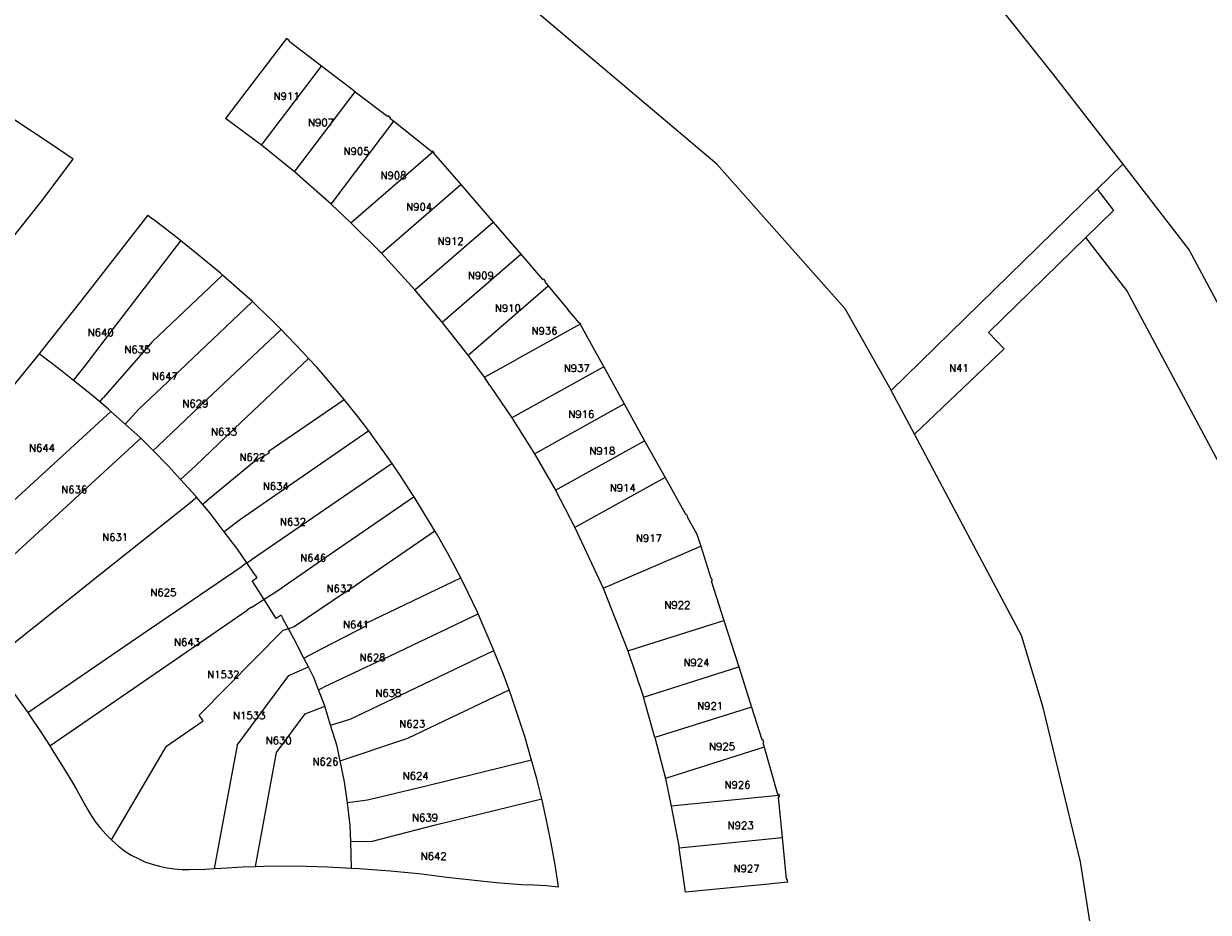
# Model space of a CAD drawing. Header units: metres. Extents: x 106308 to 107308, y 445607 to 446552.
# Tile 18 of 21: x 107020 to 107181, y 446130 to 446251. Entities that reach past the tile are written whole.
import ezdxf
from ezdxf.enums import TextEntityAlignment as Align

# ---------------------------------------------------------------- set-up
doc = ezdxf.new("R2010")
doc.units = ezdxf.units.M
doc.header["$MEASUREMENT"] = 0
doc.layers.add('Definitief', color=62, linetype='Continuous', lineweight=0)
doc.layers.add('perceelnummer', color=62, linetype='Continuous', lineweight=0)
doc.styles.get("Standard").update_dxf_attribs({"font": 'romans.shx'})

msp = doc.modelspace()

# ---------------------------------------------------------------- linework, layer by layer
at = {"layer": 'Definitief'}
for p, q in [((107052.624, 446234.27), (107060.742, 446244.968)), ((107065.288, 446241.516), (107060.742, 446244.968)), ((107057.066, 446230.66), (107065.288, 446241.516)), ((107052.624, 446234.27), (107047.772, 446237.896)), ((107062.032, 446226.29), (107070.526, 446237.512)), ((107057.066, 446230.66), (107052.624, 446234.27)), ((107064.724, 446223.77), (107075.837, 446233.432)), ((107075.837, 446233.432), (107075.978, 446233.269)), ((107075.978, 446233.269), (107075.895, 446233.197)), ((107075.895, 446233.197), (107079.568, 446228.947)), ((107062.032, 446226.29), (107057.066, 446230.66)), ((107169.092, 446231.689), (107165.649, 446228.328)), ((107068.86, 446219.673), (107079.568, 446228.947)), ((107079.568, 446228.947), (107083.962, 446223.861)), ((107165.649, 446228.328), (107137.771, 446201.112)), ((107064.724, 446223.77), (107062.032, 446226.29)), ((107037.238, 446224.821), (107037.883, 446224.334)), ((107068.86, 446219.673), (107064.724, 446223.77)), ((107073.359, 446214.695), (107083.962, 446223.861)), ((107083.962, 446223.861), (107087.694, 446219.543)), ((107073.359, 446214.695), (107068.86, 446219.673)), ((107077.06, 446210.345), (107087.694, 446219.543)), ((107050.025, 446214.37), (107047.337, 446216.705)), ((107077.06, 446210.345), (107073.359, 446214.695)), ((107080.591, 446205.863), (107091.392, 446215.239)), ((107091.392, 446215.239), (107094.053, 446212.052)), ((107051.392, 446213.109), (107050.025, 446214.37)), ((107095.578, 446210.226), (107094.053, 446212.052)), ((107080.591, 446205.863), (107077.06, 446210.345)), ((107095.707, 446210.055), (107087.109, 446205.281)), ((107095.578, 446210.226), (107095.675, 446210.28)), ((107095.675, 446210.28), (107095.776, 446210.096)), ((107095.776, 446210.096), (107095.707, 446210.055)), ((107095.707, 446210.055), (107097.915, 446206.071)), ((107022.98, 446206.577), (107022.54, 446206.034)), ((107082.773, 446202.874), (107080.591, 446205.863)), ((107082.773, 446202.874), (107087.109, 446205.281)), ((107097.915, 446206.071), (107098.9, 446204.293)), ((107098.9, 446204.293), (107086.496, 446197.377)), ((107098.9, 446204.293), (107101.668, 446199.297)), ((107083.515, 446201.778), (107082.773, 446202.874)), ((107083.515, 446201.778), (107086.496, 446197.377)), ((107030.745, 446199.557), (107031.256, 446200.145)), ((107140.939, 446195.162), (107137.771, 446201.112)), ((107053.543, 446192.823), (107063.797, 446199.881)), ((107063.805, 446199.871), (107063.797, 446199.881)), ((107089.525, 446192.54), (107101.668, 446199.297)), ((107101.668, 446199.297), (107104.437, 446194.3)), ((107006.85, 446174.964), (107032.262, 446198.261)), ((107034.172, 446196.549), (107032.262, 446198.261)), ((107086.496, 446197.377), (107089.525, 446192.54)), ((107010.492, 446170.975), (107036.297, 446194.636)), ((107037.953, 446192.967), (107036.297, 446194.636)), ((107092.364, 446187.61), (107104.437, 446194.3)), ((107104.437, 446194.3), (107107.206, 446189.303)), ((107037.953, 446192.967), (107038.536, 446193.517)), ((107089.525, 446192.54), (107092.364, 446187.61)), ((107051.968, 446191.704), (107045.244, 446186.185)), ((107071.247, 446189.817), (107070.278, 446191.232)), ((107107.206, 446189.303), (107095.022, 446182.56)), ((107107.206, 446189.303), (107109.951, 446184.349)), ((107092.364, 446187.61), (107095.022, 446182.56)), ((107031.006, 446176.371), (107043.305, 446186.149)), ((107043.888, 446186.612), (107043.305, 446186.149)), ((107044.651, 446185.698), (107043.888, 446186.612)), ((107044.651, 446185.698), (107045.244, 446186.185)), ((107074.726, 446184.332), (107073.253, 446186.723)), ((107076.072, 446182.109), (107074.726, 446184.332)), ((107109.951, 446184.349), (107110.047, 446184.403)), ((107110.047, 446184.403), (107110.256, 446184.027)), ((107110.256, 446184.027), (107110.212, 446184.003)), ((107095.022, 446182.56), (107098.837, 446174.35)), ((107110.212, 446184.003), (107111.506, 446181.668)), ((107063.856, 446173.699), (107076.072, 446182.109)), ((107111.506, 446181.668), (107112.029, 446180.026)), ((107098.837, 446174.35), (107112.029, 446180.026)), ((107112.029, 446180.026), (107113.4, 446175.722)), ((107050.635, 446177.771), (107050.006, 446177.343)), ((107050.635, 446177.771), (107051.249, 446178.196)), ((107051.773, 446176.107), (107050.635, 446177.771)), ((107015.941, 446164.367), (107031.006, 446176.371)), ((107036.608, 446168.227), (107050.006, 446177.343)), ((107051.773, 446176.107), (107052.008, 446175.764)), ((107051.371, 446175.355), (107052.008, 446175.764)), ((107052.978, 446172.804), (107051.371, 446175.355)), ((107066.678, 446169.581), (107079.576, 446175.728)), ((107113.4, 446175.722), (107113.447, 446175.737)), ((107113.447, 446175.737), (107113.563, 446175.375)), ((107113.563, 446175.375), (107113.458, 446175.342)), ((107113.458, 446175.342), (107115.161, 446169.995)), ((107098.837, 446174.35), (107102.181, 446165.876)), ((107039.668, 446163.778), (107050.682, 446171.383)), ((107051.258, 446171.781), (107050.682, 446171.383)), ((107055.291, 446170.694), (107055.571, 446170.174)), ((107056.281, 446168.858), (107055.571, 446170.174)), ((107069.072, 446164.74), (107081.917, 446170.861)), ((107083.023, 446168.334), (107081.917, 446170.861)), ((107102.181, 446165.876), (107115.161, 446169.995)), ((107115.161, 446169.995), (107117.17, 446163.69)), ((107021.008, 446157.508), (107036.608, 446168.227)), ((107044.211, 446157.17), (107055.527, 446168.627)), ((107056.281, 446168.858), (107055.527, 446168.627)), ((107084.055, 446165.898), (107083.023, 446168.334)), ((107058.962, 446163.693), (107058.346, 446164.897)), ((107071.418, 446159.876), (107084.055, 446165.898)), ((107102.181, 446165.876), (107104.265, 446159.601)), ((107023.989, 446153.004), (107039.668, 446163.778)), ((107069.072, 446164.74), (107061.072, 446160.932)), ((107104.265, 446159.601), (107117.17, 446163.69)), ((107117.17, 446163.69), (107118.9, 446158.259)), ((107060.349, 446160.588), (107061.072, 446160.932)), ((107072.396, 446154.072), (107086.103, 446160.604)), ((107061.976, 446155.798), (107061.185, 446158.386)), ((107105.835, 446154.142), (107104.265, 446159.601)), ((107044.739, 446156.405), (107044.211, 446157.17)), ((107118.9, 446158.259), (107105.835, 446154.142)), ((107039.794, 446152.992), (107044.739, 446156.405)), ((107063.264, 446150.965), (107072.396, 446154.072)), ((107105.835, 446154.142), (107107.25, 446148.594)), ((107023.989, 446153.004), (107024.548, 446152.13)), ((107032.323, 446140.294), (107039.794, 446152.992)), ((107049.342, 446153.118), (107046.244, 446136.421)), ((107051.809, 446136.691), (107054.648, 446152.136)), ((107120.604, 446152.826), (107107.25, 446148.594)), ((107089.143, 446151.084), (107074.693, 446147.528)), ((107089.143, 446151.084), (107089.056, 446151.397)), ((107027.55, 446147.211), (107028.343, 446145.818)), ((107074.693, 446147.528), (107066.968, 446145.651)), ((107107.25, 446148.594), (107108.035, 446144.871)), ((107066.968, 446145.651), (107064.232, 446145.287)), ((107075.982, 446142.285), (107090.52, 446145.864)), ((107122.607, 446146.291), (107108.035, 446144.871)), ((107108.035, 446144.871), (107109.112, 446139.224)), ((107067.448, 446140.09), (107075.982, 446142.285)), ((107067.448, 446140.09), (107064.689, 446140.019)), ((107064.787, 446136.463), (107064.689, 446140.019)), ((107109.112, 446139.224), (107123.025, 446140.613)), ((107109.969, 446133.225), (107109.112, 446139.224)), ((107123.025, 446140.613), (107123.58, 446134.991)), ((107046.244, 446136.421), (107047.201, 446136.478)), ((107061.547, 446136.644), (107064.787, 446136.463)), ((107121.632, 446134.359), (107109.969, 446133.225)), ((107123.742, 446134.564), (107121.632, 446134.359)), ((107123.58, 446134.991), (107123.689, 446135.001)), ((107123.689, 446135.001), (107123.742, 446134.564))]:
    msp.add_line(p, q, dxfattribs=at)
at = {"layer": 'Definitief', "flags": 128}
for points in [[(106690.248, 446552.086), (106739.866, 446523.746), (106767.124, 446511.056), (106793.37, 446496.526), (106820.531, 446483.661), (106846.248, 446468.166), (106890.306, 446442.312), (106923.223, 446422.189), (106973.618, 446389.622), (107023.132, 446355.719), (107048.606, 446339.853), (107097.679, 446305.283), (107119.894, 446288.759), (107141.016, 446267.331), (107159.694, 446243.838), (107169.092, 446231.689)], [(107114.215, 446231.71), (107071.585, 446267.727), (107051.596, 446283.479), (107039.81, 446271.124), (107023.626, 446284.015), (107007.162, 446296.345)], [(107060.742, 446244.968), (107056.361, 446248.296), (107056.427, 446248.383), (107055.995, 446248.719), (107055.541, 446248.122), (107047.772, 446237.896)], [(107065.288, 446241.516), (107069.649, 446238.203), (107069.716, 446238.291), (107070.056, 446238.027), (107069.987, 446237.941), (107070.526, 446237.512)], [(107012.526, 446213.713), (107017.364, 446219.76), (107022.76, 446226.553), (107027.172, 446232.396), (107023.901, 446234.589), (107019.243, 446237.647), (107019.168, 446237.695)], [(107070.526, 446237.512), (107075.669, 446233.418), (107075.772, 446233.507), (107075.837, 446233.432)], [(107169.092, 446231.689), (107178.067, 446220.086), (107192.545, 446193.042), (107197.889, 446174.613), (107206.834, 446144.771), (107211.379, 446114.849), (107209.925, 446084.818), (107205.472, 446054.732), (107193.232, 446024.453), (107179.011, 445999.729), (107159.865, 445976.218), (107139.164, 445954.403), (107114.14, 445937.307), (107084.559, 445925.224), (107071.963, 445918.501), (107050.963, 445910.993), (106986.067, 445891.082), (106868.399, 445852.58), (106795.884, 445823.803), (106741.48, 445797.096), (106667.846, 445753.831), (106590.92, 445707.89), (106497.138, 445648.449), (106427.776, 445606.815)], [(107114.215, 446231.71), (107131.513, 446212.169), (107137.771, 446201.112)], [(107165.649, 446228.328), (107167.87, 446225.423), (107164.12, 446221.773)], [(107037.238, 446224.821), (107028.212, 446213.177), (107022.98, 446206.577)], [(107041.729, 446221.331), (107040.988, 446221.928), (107037.883, 446224.334)], [(106850.693, 445856.312), (106864.997, 445861.988), (106983.045, 445900.615), (107047.811, 445920.486), (107067.904, 445927.67), (107080.303, 445934.287), (107109.376, 445946.162), (107132.644, 445962.059), (107152.35, 445982.827), (107170.746, 446005.416), (107184.219, 446028.84), (107195.754, 446057.375), (107199.961, 446085.794), (107201.342, 446114.335), (107197.053, 446142.574), (107188.297, 446171.785), (107183.233, 446189.249), (107169.646, 446214.629), (107164.12, 446221.773)], [(107027.178, 446202.446), (107028.897, 446204.611), (107032.931, 446209.876), (107041.729, 446221.331)], [(107047.337, 446216.705), (107047.06, 446216.945), (107044.047, 446219.465), (107041.729, 446221.331)], [(107140.939, 446195.162), (107153.083, 446206.717), (107150.924, 446208.93), (107164.12, 446221.773)], [(107087.694, 446219.543), (107090.644, 446216.129), (107090.727, 446216.201), (107091.006, 446215.874), (107090.921, 446215.803), (107091.392, 446215.239)], [(107047.337, 446216.705), (107037.816, 446207.689), (107031.256, 446200.145)], [(107034.172, 446196.549), (107036.035, 446198.582), (107041.531, 446203.77), (107051.392, 446213.109)], [(107055.276, 446209.35), (107054.187, 446210.446), (107052.128, 446212.431), (107051.392, 446213.109)], [(107055.276, 446209.35), (107045.246, 446199.85), (107038.536, 446193.517)], [(107058.997, 446205.437), (107058.173, 446206.343), (107056.203, 446208.417), (107055.276, 446209.35)], [(107022.54, 446206.034), (107018.819, 446201.439), (107014.606, 446196.344), (107010.341, 446191.292)], [(107027.178, 446202.446), (107025.155, 446204.054), (107022.54, 446206.034)], [(107041.682, 446189.058), (107043.719, 446190.917), (107048.96, 446195.931), (107058.997, 446205.437)], [(107063.797, 446199.881), (107061.975, 446202.07), (107060.098, 446204.227), (107058.997, 446205.437)], [(107030.745, 446199.557), (107029.638, 446200.49), (107027.178, 446202.446)], [(107032.262, 446198.261), (107031.945, 446198.545), (107030.745, 446199.557)], [(107067.126, 446195.618), (107065.78, 446197.393), (107063.805, 446199.871)], [(107036.297, 446194.636), (107036.216, 446194.718), (107034.172, 446196.549)], [(107067.126, 446195.618), (107055.641, 446187.712), (107049.782, 446183.647), (107047.581, 446181.969)], [(107070.278, 446191.232), (107069.547, 446192.299), (107067.694, 446194.869), (107067.126, 446195.618)], [(106953.687, 445929.626), (106985.247, 445943.225), (107037.752, 445957.327), (107100.773, 445982.615), (107113.364, 445992.712), (107133.873, 446015.298), (107141.411, 446025.572), (107147.95, 446036.948), (107155.218, 446050.733), (107160.003, 446065.26), (107164.284, 446084.695), (107166.377, 446104.895), (107166.311, 446118.703), (107163.367, 446137.304), (107158.329, 446158.214), (107155.39, 446167.942), (107140.939, 446195.162)], [(107041.682, 446189.058), (107040.052, 446190.852), (107037.953, 446192.967)], [(107051.968, 446191.704), (107053.712, 446192.644), (107053.543, 446192.823)], [(107070.278, 446191.232), (107058.706, 446183.266), (107051.249, 446178.196)], [(107043.888, 446186.612), (107043.729, 446186.804), (107041.682, 446189.058)], [(107073.253, 446186.723), (107073.064, 446187.029), (107071.337, 446189.685), (107071.247, 446189.817)], [(107047.581, 446181.969), (107045.671, 446184.475), (107044.651, 446185.698)], [(107073.253, 446186.723), (107061.77, 446178.819), (107054.704, 446173.906), (107052.978, 446172.804)], [(107050.635, 446177.771), (107049.359, 446179.636), (107047.581, 446181.969)], [(107079.576, 446175.728), (107079.19, 446176.497), (107077.771, 446179.147), (107076.283, 446181.76), (107076.072, 446182.109)], [(107081.917, 446170.861), (107081.817, 446171.088), (107080.539, 446173.81), (107079.576, 446175.728)], [(107052.978, 446172.804), (107051.294, 446171.725), (107051.258, 446171.781)], [(107055.291, 446170.694), (107054.618, 446170.262), (107052.978, 446172.804)], [(107063.856, 446173.699), (107057.048, 446169.094), (107056.281, 446168.858)], [(107058.346, 446164.897), (107056.998, 446167.528), (107056.281, 446168.858)], [(107058.346, 446164.897), (107060.826, 446166.164), (107066.876, 446169.292), (107066.678, 446169.581)], [(107086.103, 446160.604), (107085.297, 446162.784), (107084.193, 446165.573), (107084.055, 446165.898)], [(107015.941, 446164.367), (107017.699, 446162.091), (107019.494, 446159.659), (107021.008, 446157.508)], [(107049.342, 446153.118), (107056.334, 446162.514), (107058.962, 446163.693)], [(107060.349, 446160.588), (107059.691, 446162.27), (107058.962, 446163.693)], [(107061.185, 446158.386), (107061.097, 446158.673), (107060.349, 446160.588)], [(107089.056, 446151.397), (107088.216, 446154.276), (107087.31, 446157.135), (107086.337, 446159.971), (107086.103, 446160.604)], [(107054.648, 446152.136), (107058.51, 446157.358), (107061.185, 446158.386)], [(107061.976, 446155.798), (107064.626, 446156.608), (107071.418, 446159.876)], [(107021.008, 446157.508), (107021.234, 446157.187), (107022.919, 446154.677), (107023.989, 446153.004)], [(107118.9, 446158.259), (107120.291, 446153.894), (107120.397, 446153.924), (107120.521, 446153.512), (107120.416, 446153.479), (107120.604, 446152.826)], [(107063.264, 446150.965), (107062.84, 446152.973), (107061.976, 446155.798)], [(107024.548, 446152.13), (107025.863, 446150.057), (107027.129, 446147.952), (107027.55, 446147.211)], [(107120.604, 446152.826), (107122.421, 446146.498), (107122.584, 446146.515), (107122.607, 446146.291)], [(107064.232, 446145.287), (107063.863, 446148.126), (107063.264, 446150.965)], [(107090.52, 446145.864), (107089.85, 446148.53), (107089.143, 446151.084)], [(107028.343, 446145.818), (107028.869, 446144.792), (107029.456, 446143.8), (107030.102, 446142.845), (107030.806, 446141.932), (107031.564, 446141.064), (107032.323, 446140.294)], [(107092.774, 446133.954), (107092.33, 446136.896), (107091.816, 446139.826), (107091.23, 446142.743), (107090.575, 446145.645), (107090.52, 446145.864)], [(107122.607, 446146.291), (107122.627, 446146.087), (107122.487, 446146.073), (107123.025, 446140.613)], [(107064.689, 446140.019), (107064.628, 446142.242), (107064.232, 446145.287)], [(107032.323, 446140.294), (107032.373, 446140.243), (107033.231, 446139.473), (107034.135, 446138.757)], [(107034.135, 446138.757), (107035.013, 446138.224), (107035.925, 446137.752), (107036.867, 446137.342), (107037.835, 446136.998), (107038.824, 446136.719), (107039.829, 446136.508), (107040.846, 446136.366), (107041.871, 446136.293), (107042.898, 446136.289)], [(107042.898, 446136.289), (107045.051, 446136.351), (107046.244, 446136.421)], [(107047.201, 446136.478), (107050.067, 446136.634), (107051.809, 446136.691)], [(107051.809, 446136.691), (107052.937, 446136.728), (107055.807, 446136.762), (107058.678, 446136.734), (107061.547, 446136.644)], [(107064.787, 446136.463), (107065.807, 446136.406), (107070.061, 446136.088), (107074.309, 446135.69)], [(107074.309, 446135.69), (107077.668, 446135.261), (107081.032, 446134.878), (107084.401, 446134.541), (107087.775, 446134.251)], [(107087.775, 446134.251), (107089.445, 446134.224), (107091.112, 446134.125), (107092.774, 446133.954)]]:
    msp.add_lwpolyline(points, dxfattribs=at)

# ---------------------------------------------------------------- texts
at = {"layer": 'perceelnummer', "linetype": 'Continuous', "lineweight": 0}
for s, p in [('N911', (107054.253, 446241.416)), ('N907', (107058.921, 446237.837)), ('N905', (107063.72, 446233.961)), ('N908', (107068.711, 446230.696)), ('N904', (107072.194, 446226.423)), ('N912', (107076.442, 446221.799)), ('N909', (107080.539, 446217.13)), ('N910', (107084.182, 446212.738)), ('N936', (107089.138, 446209.66)), ('N640', (107029.118, 446209.44)), ('N635', (107034.08, 446207.127)), ('N647', (107037.799, 446203.537)), ('N937', (107093.501, 446204.62)), ('N41', (107145.63, 446204.631)), ('N629', (107041.914, 446199.81)), ('N916', (107094.126, 446198.374)), ('N633', (107045.791, 446196.014)), ('N644', (107021.183, 446193.807)), ('N622', (107049.639, 446192.584)), ('N918', (107096.967, 446193.424)), ('N636', (107025.543, 446188.182)), ('N634', (107052.795, 446188.644)), ('N914', (107099.723, 446188.413)), ('N632', (107055.117, 446183.82)), ('N631', (107031.076, 446181.736)), ('N917', (107103.264, 446181.6)), ('N646', (107057.864, 446178.958)), ('N637', (107061.414, 446174.815)), ('N625', (107037.593, 446174.276)), ('N922', (107107.106, 446172.569)), ('N641', (107063.654, 446169.915)), ('N643', (107040.793, 446167.54)), ('N628', (107065.888, 446165.467)), ('N924', (107109.684, 446164.787)), ('N1532', (107045.272, 446163.164)), ('N638', (107068.02, 446160.656)), ('N921', (107111.54, 446158.91)), ('N1533', (107048.772, 446157.634)), ('N623', (107071.256, 446156.484)), ('N630', (107053.194, 446154.241)), ('N925', (107113.152, 446153.434)), ('N626', (107059.513, 446151.372)), ('N624', (107071.713, 446149.46)), ('N926', (107115.24, 446148.255)), ('N639', (107072.977, 446143.799)), ('N923', (107115.664, 446142.759)), ('N642', (107074.155, 446138.593)), ('N927', (107116.47, 446136.916))]:
    msp.add_text(s, height=1, dxfattribs=at).set_placement(p, align=Align.TOP_LEFT)

doc.saveas('drawing.dxf')
